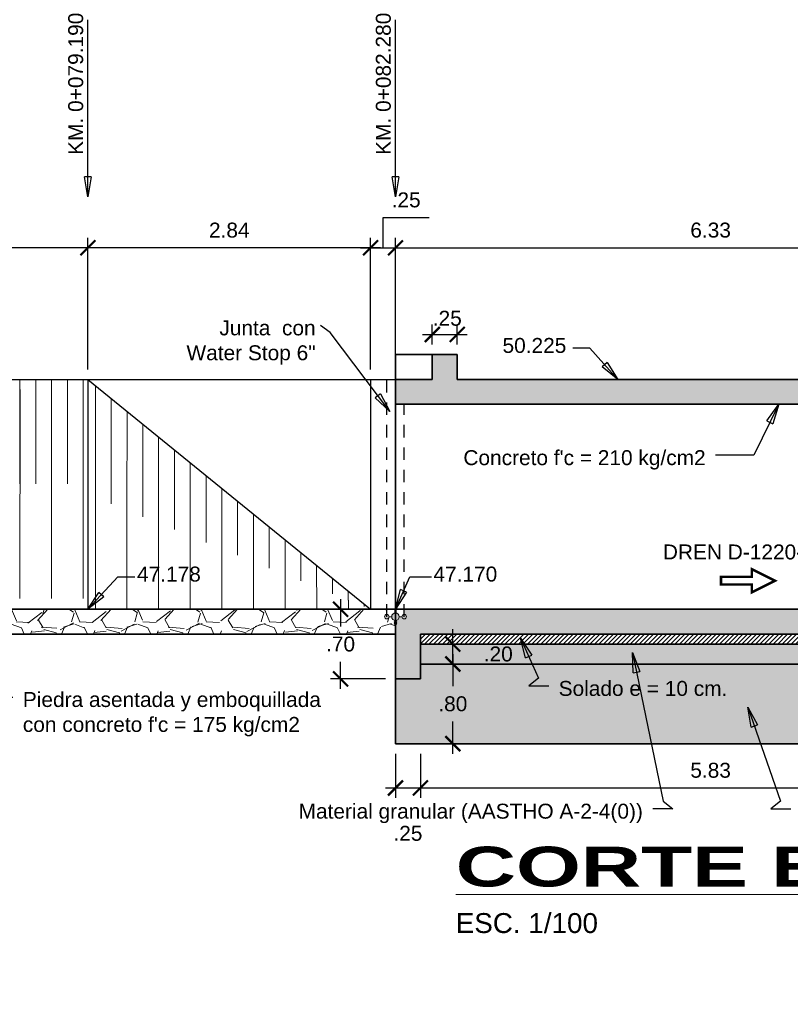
# Model space of a CAD drawing. Header units: metres. Extents: x 618946 to 619227, y 9266339 to 9266818.
# Tile 2 of 36: x 618991.74 to 618999.48, y 9266739.63 to 9266749.51. Entities that reach past the tile are written whole.
import ezdxf

# ---------------------------------------------------------------- set-up
doc = ezdxf.new("R2010")
doc.units = ezdxf.units.M
doc.header["$PDMODE"] = 34
doc.linetypes.add('DASHED2', pattern=[0.375, 0.25, -0.125])
for name, color, linetype, lineweight in [('DIM', 8, 'Continuous', 9), ('Dimensiones', 8, 'Continuous', 5), ('EST', 5, 'Continuous', 35), ('EST_FONDO', 110, 'Continuous', 30), ('HASH', 21, 'Continuous', 5), ('HATCH', 21, 'Continuous', 5), ('JUNTA', 245, 'Continuous', 15)]:
    doc.layers.add(name, color=color, linetype=linetype, lineweight=lineweight)
doc.styles.get("Standard").update_dxf_attribs({"font": 'arial.ttf'})
doc.dimstyles.new('ESC-100', dxfattribs={"dimscale": 0.1, "dimtxt": 1.5, "dimasz": 1.5, "dimexe": 1, "dimexo": 1, "dimgap": 1, "dimtad": 1, "dimtih": 1, "dimtoh": 1, "dimzin": 4, "dimdsep": 46, "dimtxsty": 'Standard', "dimblk": 'ARCHTICK', "dimcen": 2.5, "dimdle": 1, "dimclrd": 256, "dimclre": 256, "dimclrt": 7, "dimaunit": 1, "dimadec": 3, "dimazin": 0, "dimtfac": 1, "dimtmove": 2, "dimatfit": 3, "dimldrblk": 'CLOSEDBLANK', "dimfxl": 1.25, "dimarcsym": 0})
doc.dimstyles.new('ESC-100$7', dxfattribs={"dimscale": 0.1, "dimtxt": 1.5, "dimasz": 2, "dimexe": 1, "dimexo": 1, "dimgap": 1, "dimtad": 1, "dimtih": 1, "dimtoh": 1, "dimzin": 4, "dimdsep": 46, "dimtxsty": 'Standard', "dimblk": 'ARCHTICK', "dimcen": 2.5, "dimdle": 1, "dimclrd": 256, "dimclre": 256, "dimclrt": 7, "dimaunit": 1, "dimadec": 3, "dimazin": 0, "dimtfac": 1, "dimtmove": 2, "dimatfit": 3, "dimldrblk": 'CLOSEDBLANK', "dimfxl": 1.25, "dimarcsym": 0})
pattern_1 = [(95, (0, -1.5425), (0.1400946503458, 0.1175533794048), [0.01905, -0.20955]), (40, (0, -1.5425), (-0.1600184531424, 0.110176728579), [0.01524, -0.16764058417]), (145.4514447, (0.01167, -1.5327), (-0.0199237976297, 0.227730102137), [0.0161900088, -0.1780902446]), (91.1842, (-0.03592, -1.50658), (0.2214102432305, 0.161953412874), [0.028575, -0.314325]), (141.63555761, (-0.01747, -1.49308), (-0.007086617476, 0.342826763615), [0.02428502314, -0.26713560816]), (36.18415117, (-0.03592, -1.50658), (-0.007086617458, 0.342826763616), [0.02285996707, -0.25145973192]), (66, (-0.00898, -1.4976), (0.1795199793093, 0.0348951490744), [0.01905, -0.20955]), (11, (-0.00898, -1.4976), (-0.0865399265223, 0.1739411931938), [0.01524, -0.16764]), (116.451445, (0.00598, -1.49469), (0.0929800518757, 0.2088363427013), [0.0161900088, -0.1780899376]), (82.5, (0, -1.542496), (-0.0576054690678, 0.0619734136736), [0, -0.165608, 0, -0.17018, 0, -0.168275]), (52.5, (0, -1.5425), (-0.0235897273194, 0.1180870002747), [0, -0.097028, 0, -0.161798, 0, -0.064135]), (12.5, (-0.04005, -1.58255), (0.0999278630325, 0.0918261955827), [0, -0.0635, 0, -0.19812, 0, -0.26289]), (2.5, (-0.05801, -1.60051), (0.0867639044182, 0.1227223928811), [0, -0.08255, 0, -0.131572, 0, -0.18669])]

# ---------------------------------------------------------------- blocks, each defined once
blk = doc.blocks.new('JUNTA WATER-STOP')
at = {"layer": 'JUNTA'}
h = blk.add_hatch(color=256, dxfattribs=at)
h.paths.add_polyline_path([(-0.0652, 0, 1), (-0.1102, 0, 1)])
h.paths.add_polyline_path([(0.0381, 0, 1), (-0.0381, 0, 1)])
h.paths.add_polyline_path([(0.0652, 0, 1), (0.1102, 0, 1)])
for p, q in [((-0.0652, 0), (-0.0381, 0)), ((0.0381, 0), (0.0652, 0))]:
    blk.add_line(p, q, dxfattribs=at)
for centre, radius in [((-0.0877, 0), 0.0225), ((0, 0), 0.0381), ((0.0877, 0), 0.0225)]:
    blk.add_circle(centre, radius, dxfattribs=at)
blk = doc.blocks.new('_ArchTick')
at = {"color": 0, "linetype": 'ByBlock', "const_width": 0.15}
blk.add_lwpolyline([(-0.5, -0.5), (0.5, 0.5)], dxfattribs=at)
blk = doc.blocks.new('_ClosedBlank')
at = {"color": 0, "linetype": 'ByBlock', "lineweight": -2}
for p, q in [((-1, 0.167), (0, 0)), ((-1, 0.167), (-1, -0.167)), ((0, 0), (-1, -0.167))]:
    blk.add_line(p, q, dxfattribs=at)
blk = doc.blocks.new('*D83')
at = {"layer": 'Defpoints', "color": 0, "transparency": 16777216}
for p in [(618998.4858, 9266745.9011), (619000.1825, 9266745.9011), (618999.7942, 9266745.6511)]:
    blk.add_point(p, dxfattribs=at)
at = {"layer": 'DIM', "lineweight": -2, "transparency": 16777216}
for p, q in [((619000.1825, 9266745.5511), (619000.1825, 9266746.0011)), ((618998.5858, 9266745.9011), (619000.2825, 9266745.9011)), ((618999.8942, 9266745.6511), (619000.2825, 9266745.6511))]:
    blk.add_line(p, q, dxfattribs=at)
at = {"layer": 'DIM', "lineweight": -2, "transparency": 16777216, "xscale": 0.15, "yscale": 0.15, "zscale": 0.15}
for p, rotation in [((619000.1825, 9266745.9011), 90), ((619000.1825, 9266745.6511), 270)]:
    blk.add_blockref('_ArchTick', p, dxfattribs=dict(at, rotation=rotation))
at = {"layer": 'DIM', "color": 7, "transparency": 16777216, "insert": (619000.1825, 9266745.7511), "char_height": 0.15, "attachment_point": 5}
blk.add_mtext('.25', dxfattribs=at)
blk = doc.blocks.new('*D84')
at = {"layer": 'Defpoints', "color": 0, "transparency": 16777216}
for p in [(618999.7942, 9266743.5941), (618998.4858, 9266743.3441), (619000.1825, 9266743.3441)]:
    blk.add_point(p, dxfattribs=at)
at = {"layer": 'DIM', "lineweight": -2, "transparency": 16777216}
for p, q in [((619000.1825, 9266743.6941), (619000.1825, 9266743.2441)), ((618999.8942, 9266743.5941), (619000.2825, 9266743.5941)), ((618998.5858, 9266743.3441), (619000.2825, 9266743.3441))]:
    blk.add_line(p, q, dxfattribs=at)
at = {"layer": 'DIM', "lineweight": -2, "transparency": 16777216, "xscale": 0.15, "yscale": 0.15, "zscale": 0.15}
for p, rotation in [((619000.1825, 9266743.5941), 90), ((619000.1825, 9266743.3441), 270)]:
    blk.add_blockref('_ArchTick', p, dxfattribs=dict(at, rotation=rotation))
at = {"layer": 'DIM', "color": 7, "transparency": 16777216, "insert": (619000.1825, 9266743.4941), "char_height": 0.15, "attachment_point": 5}
blk.add_mtext('.25', dxfattribs=at)
blk = doc.blocks.new('*D87')
at = {"layer": 'Defpoints', "color": 0, "transparency": 16777216}
for p in [(618996.1318, 9266746.3525), (618995.8818, 9266746.1511), (618996.1318, 9266746.1511)]:
    blk.add_point(p, dxfattribs=at)
at = {"layer": 'DIM', "lineweight": -2, "transparency": 16777216}
for p, q in [((618995.8818, 9266746.2511), (618995.8818, 9266746.4525)), ((618996.1318, 9266746.2511), (618996.1318, 9266746.4525)), ((618995.7818, 9266746.3525), (618996.2318, 9266746.3525))]:
    blk.add_line(p, q, dxfattribs=at)
at = {"layer": 'DIM', "lineweight": -2, "transparency": 16777216, "xscale": 0.15, "yscale": 0.15, "zscale": 0.15, "rotation": 180}
blk.add_blockref('_ArchTick', (618995.8818, 9266746.3525), dxfattribs=at)
at = {"layer": 'DIM', "lineweight": -2, "transparency": 16777216, "xscale": 0.15, "yscale": 0.15, "zscale": 0.15}
blk.add_blockref('_ArchTick', (618996.1318, 9266746.3525), dxfattribs=at)
at = {"layer": 'DIM', "color": 7, "transparency": 16777216, "insert": (618996.0318, 9266746.5141), "char_height": 0.15, "attachment_point": 5}
blk.add_mtext('.25', dxfattribs=at)
blk = doc.blocks.new('*D96')
at = {"layer": 'Defpoints', "color": 0, "transparency": 16777216}
for p in [(618992.4225, 9266747.2226), (618992.4225, 9266745.8997), (618995.2618, 9266745.9011)]:
    blk.add_point(p, dxfattribs=at)
at = {"layer": 'DIM', "lineweight": -2, "transparency": 16777216}
for p, q in [((618992.4225, 9266745.9997), (618992.4225, 9266747.3226)), ((618995.2618, 9266746.0011), (618995.2618, 9266747.3226)), ((618995.3618, 9266747.2226), (618992.3225, 9266747.2226))]:
    blk.add_line(p, q, dxfattribs=at)
at = {"layer": 'DIM', "lineweight": -2, "transparency": 16777216, "xscale": 0.15, "yscale": 0.15, "zscale": 0.15, "rotation": 180}
blk.add_blockref('_ArchTick', (618992.4225, 9266747.2226), dxfattribs=at)
at = {"layer": 'DIM', "lineweight": -2, "transparency": 16777216, "xscale": 0.15, "yscale": 0.15, "zscale": 0.15}
blk.add_blockref('_ArchTick', (618995.2618, 9266747.2226), dxfattribs=at)
at = {"layer": 'DIM', "color": 7, "transparency": 16777216, "insert": (618993.8422, 9266747.3992), "char_height": 0.15, "attachment_point": 5}
blk.add_mtext('2.84', dxfattribs=at)
blk = doc.blocks.new('*D97')
at = {"layer": 'Defpoints', "color": 0, "transparency": 16777216}
for p in [(618989.4218, 9266747.2226), (618989.4218, 9266745.9011), (618992.4225, 9266745.8997)]:
    blk.add_point(p, dxfattribs=at)
at = {"layer": 'DIM', "lineweight": -2, "transparency": 16777216}
for p, q in [((618989.4218, 9266746.0011), (618989.4218, 9266747.3226)), ((618992.4225, 9266745.9997), (618992.4225, 9266747.3226)), ((618992.5225, 9266747.2226), (618989.3218, 9266747.2226))]:
    blk.add_line(p, q, dxfattribs=at)
at = {"layer": 'DIM', "lineweight": -2, "transparency": 16777216, "xscale": 0.15, "yscale": 0.15, "zscale": 0.15, "rotation": 180}
blk.add_blockref('_ArchTick', (618989.4218, 9266747.2226), dxfattribs=at)
at = {"layer": 'DIM', "lineweight": -2, "transparency": 16777216, "xscale": 0.15, "yscale": 0.15, "zscale": 0.15}
blk.add_blockref('_ArchTick', (618992.4225, 9266747.2226), dxfattribs=at)
at = {"layer": 'DIM', "color": 7, "transparency": 16777216, "insert": (618990.9222, 9266747.3993), "char_height": 0.15, "attachment_point": 5}
blk.add_mtext('3.00', dxfattribs=at)
blk = doc.blocks.new('*D187')
at = {"layer": 'Defpoints', "color": 0, "transparency": 16777216}
for p in [(618995.5118, 9266747.2226), (618995.2618, 9266745.9011), (618995.5118, 9266745.9011)]:
    blk.add_point(p, dxfattribs=at)
at = {"layer": 'DIM', "lineweight": -2, "transparency": 16777216}
for p, q in [((618995.3868, 9266747.2226), (618995.3868, 9266747.5258)), ((618995.3868, 9266747.5258), (618995.8507, 9266747.5258)), ((618995.2618, 9266746.0011), (618995.2618, 9266747.3226)), ((618995.5118, 9266746.0011), (618995.5118, 9266747.3226)), ((618995.1618, 9266747.2226), (618995.6118, 9266747.2226))]:
    blk.add_line(p, q, dxfattribs=at)
at = {"layer": 'DIM', "lineweight": -2, "transparency": 16777216, "xscale": 0.15, "yscale": 0.15, "zscale": 0.15, "rotation": 180}
blk.add_blockref('_ArchTick', (618995.2618, 9266747.2226), dxfattribs=at)
at = {"layer": 'DIM', "lineweight": -2, "transparency": 16777216, "xscale": 0.15, "yscale": 0.15, "zscale": 0.15}
blk.add_blockref('_ArchTick', (618995.5118, 9266747.2226), dxfattribs=at)
at = {"layer": 'DIM', "color": 7, "transparency": 16777216, "insert": (618995.6188, 9266747.7024), "char_height": 0.15, "attachment_point": 5}
blk.add_mtext('.25', dxfattribs=at)
blk = doc.blocks.new('*D188')
at = {"layer": 'Defpoints', "color": 0, "transparency": 16777216}
for p in [(619001.8418, 9266747.2226), (618995.5118, 9266745.9011), (619001.8418, 9266745.9011)]:
    blk.add_point(p, dxfattribs=at)
at = {"layer": 'DIM', "lineweight": -2, "transparency": 16777216}
for p, q in [((618995.5118, 9266746.0011), (618995.5118, 9266747.3226)), ((619001.8418, 9266746.0011), (619001.8418, 9266747.3226)), ((618995.4118, 9266747.2226), (619001.9418, 9266747.2226))]:
    blk.add_line(p, q, dxfattribs=at)
at = {"layer": 'DIM', "lineweight": -2, "transparency": 16777216, "xscale": 0.15, "yscale": 0.15, "zscale": 0.15, "rotation": 180}
blk.add_blockref('_ArchTick', (618995.5118, 9266747.2226), dxfattribs=at)
at = {"layer": 'DIM', "lineweight": -2, "transparency": 16777216, "xscale": 0.15, "yscale": 0.15, "zscale": 0.15}
blk.add_blockref('_ArchTick', (619001.8418, 9266747.2226), dxfattribs=at)
at = {"layer": 'DIM', "color": 7, "transparency": 16777216, "insert": (618998.6768, 9266747.3993), "char_height": 0.15, "attachment_point": 5}
blk.add_mtext('6.33', dxfattribs=at)
blk = doc.blocks.new('*D192')
at = {"layer": 'Defpoints', "color": 0, "transparency": 16777216}
for p in [(618995.5118, 9266742.2441), (618995.7618, 9266742.2441), (618995.7618, 9266741.8002)]:
    blk.add_point(p, dxfattribs=at)
at = {"layer": 'DIM', "lineweight": -2, "transparency": 16777216}
for p, q in [((618995.5118, 9266742.1441), (618995.5118, 9266741.7002)), ((618995.7618, 9266742.1441), (618995.7618, 9266741.7002)), ((618995.4118, 9266741.8002), (618995.8618, 9266741.8002))]:
    blk.add_line(p, q, dxfattribs=at)
at = {"layer": 'DIM', "lineweight": -2, "transparency": 16777216, "xscale": 0.15, "yscale": 0.15, "zscale": 0.15, "rotation": 180}
blk.add_blockref('_ArchTick', (618995.5118, 9266741.8002), dxfattribs=at)
at = {"layer": 'DIM', "lineweight": -2, "transparency": 16777216, "xscale": 0.15, "yscale": 0.15, "zscale": 0.15}
blk.add_blockref('_ArchTick', (618995.7618, 9266741.8002), dxfattribs=at)
at = {"layer": 'DIM', "color": 7, "transparency": 16777216, "insert": (618995.6368, 9266741.3438), "char_height": 0.15, "attachment_point": 5}
blk.add_mtext('.25', dxfattribs=at)
blk = doc.blocks.new('*D193')
at = {"layer": 'Defpoints', "color": 0, "transparency": 16777216}
for p in [(618995.7618, 9266742.2441), (619001.5918, 9266742.2441), (619001.5918, 9266741.8002)]:
    blk.add_point(p, dxfattribs=at)
at = {"layer": 'DIM', "lineweight": -2, "transparency": 16777216}
for p, q in [((618995.7618, 9266742.1441), (618995.7618, 9266741.7002)), ((619001.5918, 9266742.1441), (619001.5918, 9266741.7002)), ((618995.6618, 9266741.8002), (619001.6918, 9266741.8002))]:
    blk.add_line(p, q, dxfattribs=at)
at = {"layer": 'DIM', "lineweight": -2, "transparency": 16777216, "xscale": 0.15, "yscale": 0.15, "zscale": 0.15, "rotation": 180}
blk.add_blockref('_ArchTick', (618995.7618, 9266741.8002), dxfattribs=at)
at = {"layer": 'DIM', "lineweight": -2, "transparency": 16777216, "xscale": 0.15, "yscale": 0.15, "zscale": 0.15}
blk.add_blockref('_ArchTick', (619001.5918, 9266741.8002), dxfattribs=at)
at = {"layer": 'DIM', "color": 7, "transparency": 16777216, "insert": (618998.6768, 9266741.9768), "char_height": 0.15, "attachment_point": 5}
blk.add_mtext('5.83', dxfattribs=at)
blk = doc.blocks.new('*D195')
at = {"layer": 'Defpoints', "color": 0, "transparency": 16777216}
for p in [(618995.4868, 9266743.5941), (618994.9601, 9266742.8941), (618995.5118, 9266742.8941)]:
    blk.add_point(p, dxfattribs=at)
at = {"layer": 'DIM', "lineweight": -2, "transparency": 16777216}
for p, q in [((618994.9601, 9266743.6941), (618994.9601, 9266743.4207)), ((618995.3868, 9266743.5941), (618994.8601, 9266743.5941)), ((618994.9601, 9266742.7941), (618994.9601, 9266743.0676)), ((618995.4118, 9266742.8941), (618994.8601, 9266742.8941))]:
    blk.add_line(p, q, dxfattribs=at)
at = {"layer": 'DIM', "lineweight": -2, "transparency": 16777216, "xscale": 0.15, "yscale": 0.15, "zscale": 0.15}
for p, rotation in [((618994.9601, 9266743.5941), 90), ((618994.9601, 9266742.8941), 270)]:
    blk.add_blockref('_ArchTick', p, dxfattribs=dict(at, rotation=rotation))
at = {"layer": 'DIM', "color": 7, "transparency": 16777216, "insert": (618994.9601, 9266743.2441), "char_height": 0.15, "attachment_point": 5}
blk.add_mtext('.70', dxfattribs=at)
blk = doc.blocks.new('*D196')
at = {"layer": 'Defpoints', "color": 0, "transparency": 16777216}
for p in [(618995.7618, 9266743.2441), (618996.0875, 9266743.2441), (618995.7618, 9266743.0441)]:
    blk.add_point(p, dxfattribs=at)
at = {"layer": 'DIM', "lineweight": -2, "transparency": 16777216}
for p, q in [((618996.0875, 9266743.2441), (618996.0875, 9266743.3941)), ((618995.8618, 9266743.2441), (618996.1875, 9266743.2441)), ((618996.0875, 9266743.0441), (618996.0875, 9266743.2441)), ((618995.8618, 9266743.0441), (618996.1875, 9266743.0441)), ((618996.0875, 9266743.0441), (618996.0875, 9266742.8941))]:
    blk.add_line(p, q, dxfattribs=at)
at = {"layer": 'DIM', "lineweight": -2, "transparency": 16777216, "xscale": 0.15, "yscale": 0.15, "zscale": 0.15}
for p, rotation in [((618996.0875, 9266743.2441), 270), ((618996.0875, 9266743.0441), 90)]:
    blk.add_blockref('_ArchTick', p, dxfattribs=dict(at, rotation=rotation))
at = {"layer": 'DIM', "color": 7, "transparency": 16777216, "insert": (618996.5439, 9266743.1441), "char_height": 0.15, "attachment_point": 5}
blk.add_mtext('.20', dxfattribs=at)
blk = doc.blocks.new('*D197')
at = {"layer": 'Defpoints', "color": 0, "transparency": 16777216}
for p in [(618995.7618, 9266743.0441), (618995.5118, 9266742.2441), (618996.0875, 9266742.2441)]:
    blk.add_point(p, dxfattribs=at)
at = {"layer": 'DIM', "lineweight": -2, "transparency": 16777216}
for p, q in [((618996.0875, 9266743.1441), (618996.0875, 9266742.8207)), ((618995.8618, 9266743.0441), (618996.1875, 9266743.0441)), ((618996.0875, 9266742.1441), (618996.0875, 9266742.4676)), ((618995.6118, 9266742.2441), (618996.1875, 9266742.2441))]:
    blk.add_line(p, q, dxfattribs=at)
at = {"layer": 'DIM', "lineweight": -2, "transparency": 16777216, "xscale": 0.15, "yscale": 0.15, "zscale": 0.15}
for p, rotation in [((618996.0875, 9266743.0441), 90), ((618996.0875, 9266742.2441), 270)]:
    blk.add_blockref('_ArchTick', p, dxfattribs=dict(at, rotation=rotation))
at = {"layer": 'DIM', "color": 7, "transparency": 16777216, "insert": (618996.0875, 9266742.6441), "char_height": 0.15, "attachment_point": 5}
blk.add_mtext('.80', dxfattribs=at)

msp = doc.modelspace()

# ---------------------------------------------------------------- hatches: boundary and pattern name
at = {"layer": 'DIM'}
h = msp.add_hatch(dxfattribs=at)
h.set_pattern_fill('CORK', color=256, scale=0.0025, angle=45, style=0)
h.set_pattern_definition([(135, (619129.698795, 9266540.21489), (0.00561266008, 0.00561266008), []), (7e-15, (619129.693182, 9266540.21489), (2e-18, -0.02245065), [0.011225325, -0.011225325]), (7e-15, (619129.69178, 9266540.216293), (2e-18, -0.02245065), [0.011225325, -0.011225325]), (7e-15, (619129.690376, 9266540.217696), (2e-18, -0.02245065), [0.011225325, -0.011225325])])
h.paths.add_polyline_path([(618995.4993, 9266743.4441), (618995.5243, 9266743.4441), (618995.5243, 9266743.4831, -0.168714), (618995.4993, 9266743.4832)])
at = {"layer": 'HASH'}
h = msp.add_hatch(dxfattribs=at)
h.set_pattern_fill('AR-CONC', color=256, scale=0.001, angle=45, style=0)
h.set_pattern_definition(pattern_1)
h.paths.add_polyline_path([(619001.8418, 9266745.9011), (619001.4718, 9266745.9011), (619001.4718, 9266746.1511), (619001.2218, 9266746.1511), (619001.2218, 9266745.9011), (618996.1318, 9266745.9011), (618996.1318, 9266746.1511), (618995.8818, 9266746.1511), (618995.8818, 9266745.9011), (618995.5118, 9266745.9011), (618995.5118, 9266745.6511), (619001.8418, 9266745.6511)])
h.paths.add_polyline_path([(618999.9941, 9266745.5952), (619000.3604, 9266745.5952), (619000.3604, 9266745.9043), (618999.9941, 9266745.9043)])
h = msp.add_hatch(dxfattribs=at)
h.set_pattern_fill('AR-CONC', color=256, scale=0.001, angle=45, style=0)
h.set_pattern_definition(pattern_1)
h.paths.add_polyline_path([(619001.4765, 9266743.5941), (618995.5995, 9266743.5941), (618995.5995, 9266743.5416, -0.414214), (618995.622, 9266743.5191, -1), (618995.577, 9266743.5191), (618995.5499, 9266743.5191, -0.414214), (618995.5118, 9266743.481), (618995.5118, 9266743.4441), (618995.5118, 9266743.3941), (618995.5118, 9266742.8941), (618995.7618, 9266742.8941), (618995.7618, 9266743.3441), (619001.5918, 9266743.3441), (619001.5918, 9266742.8941), (619001.8418, 9266742.8941), (619001.8418, 9266743.0511), (619001.8418, 9266743.3263, -0.31036)])
h.paths.add_polyline_path([(618999.9941, 9266743.3382), (619000.3604, 9266743.3382), (619000.3604, 9266743.6473), (618999.9941, 9266743.6473)], flags=9)
h = msp.add_hatch(dxfattribs=at)
h.set_pattern_fill('GRAVEL', color=256, scale=0.025)
h.set_pattern_definition([(228.0127875, (0.4572, -0.907496), (-5.08000000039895, -5.71499999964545), [0.08543036, -8.45762090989]), (184.969741, (0.40005, -0.970996), (7.61999999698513, 0.63500003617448), [0.14660118, -14.51351222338]), (132.5104471, (0.254, -0.983696), (6.35000000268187, -6.98499999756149), [0.10337038, -10.233680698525]), (267.273689, (0.00635, -1.142446), (0.63500000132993, 12.69999999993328), [0.13350113, -13.216609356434]), (292.83365418, (0, -1.275796), (-3.17500000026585, 7.619999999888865), [0.130908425, -12.959951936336]), (357.273689, (0.0508, -1.396446), (-12.69999999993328, 0.63500000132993), [0.13350113, -13.216609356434]), (37.69424047, (0.18415, -1.402796), (-8.254999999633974, -6.350000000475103), [0.176548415, -17.47827882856]), (72.25532837, (0.32385, -1.294846), (4.445000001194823, 13.96999999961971), [0.16667988, -16.501314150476]), (121.42956562, (0.37465, -1.136096), (-5.08000000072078, 8.254999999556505), [0.13395325, -13.26138642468]), (175.2363583, (0.3048, -1.021796), (6.98499999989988, -0.6350000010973), [0.15292832, -7.4934842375]), (222.3974378, (0.1524, -1.009096), (-7.619999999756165, -6.985000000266), [0.19776948, -19.579193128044]), (138.81407483, (0.635, -1.148796), (-4.44499999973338, 3.8100000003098), [0.067501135, -6.682641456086]), (171.4692344, (0.5842, -1.104346), (8.255000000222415, -1.26999999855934), [0.128420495, -12.71365974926]), (225, (0.4572, -1.0853), (-9e-17, -0.635), [0.089802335, -0.808223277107]), (203.19859051, (0.41275, -1.0091), (3.1750000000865, 1.2699999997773), [0.04836033, -4.787655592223]), (291.80140949, (0.3683, -1.02815), (-0.6350000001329, 1.9049999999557), [0.068391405, -3.3511882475]), (30.96375653, (0.3937, -1.09165), (1.9050000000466, 1.2699999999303), [0.111079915, -3.591574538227]), (161.56505118, (0.48895, -1.0345), (1.270000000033, -0.6349999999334), [0.080321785, -1.927724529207]), (16.389540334, (0, -1.028146), (6.35000000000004, 1.90500000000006), [0.112522, -11.139706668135]), (70.34617594, (0.10795, -0.996396), (-2.54000000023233, -6.9849999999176), [0.094399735, -9.34555391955]), (293.19859051, (0.48895, -0.9075), (-1.2699999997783, 3.1750000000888), [0.096720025, -4.739295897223]), (343.61045967, (0.52705, -0.996396), (-6.35000000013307, 1.90499999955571), [0.112522, -11.139706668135]), (339.44395478, (0, -1.421846), (-3.17499999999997, 1.27000000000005), [0.1085088, -5.316933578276]), (294.7751406, (0.1016, -1.459946), (-3.17500000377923, 6.98499999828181), [0.09091803, -9.00089834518]), (66.80140949, (0.4953, -1.5425), (1.2699999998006, 3.1750000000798), [0.096720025, -4.739295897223]), (17.35402464, (0.5334, -1.453596), (-8.25499999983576, -2.54000000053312), [0.106445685, -10.53809399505]), (69.44395478, (0.18415, -1.542496), (-1.2700000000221, -3.17499999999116), [0.0542544, -5.371187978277]), (101.309932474, (0.4572, -1.5425), (-0.6350000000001, 2.5400000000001), [0.03237865, -3.20549874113]), (165.963756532, (0.45085, -1.51075), (1.905, -0.635), [0.130908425, -2.487263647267]), (186.00900596, (0.32385, -1.478996), (6.34999999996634, 0.63500000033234), [0.12131675, -12.010341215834]), (303.69006753, (0.3937, -1.1488), (-0.6350000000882, 1.269999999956), [0.09158097, -2.19794408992]), (353.15722659, (0.4445, -1.224996), (10.79500000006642, -1.26999999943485), [0.15988919, -15.829002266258]), (60.9453959, (0.60325, -1.244046), (-2.54000000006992, -4.44499999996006), [0.06537706, -6.472348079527]), (90, (0.635, -1.1869), (-0.635, 0.635), [0.0381, -0.5969]), (120.25643716, (0.31115, -1.459946), (2.5399999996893, -4.44500000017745), [0.08821674, -8.7334851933]), (48.0127875, (0.2667, -1.383746), (5.08000000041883, 5.71499999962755), [0.17086072, -8.37219054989]), (0, (0.381, -1.25675), (0.635, 0.635), [0.1651, -0.4699]), (325.3048465, (0.5461, -1.256746), (6.35000000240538, -4.44499999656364), [0.10040239, -9.939829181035]), (254.0546041, (0.62865, -1.3139), (-0.6349999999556, -2.5400000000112), [0.09245727, -4.530412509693]), (207.64597536, (0.60325, -1.402796), (-12.06500000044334, -6.34999999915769), [0.150536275, -14.903116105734]), (175.42607874, (0.4699, -1.472646), (-8.25499999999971, 0.63499999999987), [0.159257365, -15.76646161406])])
h.paths.add_polyline_path([(618995.5118, 9266743.481, -0.414214), (618995.4737, 9266743.5191), (618995.4466, 9266743.5191, -1), (618995.4016, 9266743.5191, -0.414214), (618995.4241, 9266743.5416), (618995.4241, 9266743.5941), (618992.4218, 9266743.5941), (618989.6718, 9266743.5941), (618989.6718, 9266743.3441), (618995.5118, 9266743.3441), (618995.5118, 9266743.3941), (618995.5118, 9266743.4441)])
h = msp.add_hatch(dxfattribs=at)
h.set_pattern_fill('GRAVEL', color=256, scale=0.005, angle=45, style=0)
h.set_pattern_definition([(273.0127875, (-0.025145, -1.388036), (0.08980256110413, -1.526643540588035), [0.017086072, -1.6915241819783]), (229.969741, (-0.0242467, -1.405098), (0.9878281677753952, 1.167433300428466), [0.029320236, -2.9027024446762]), (177.5104471, (-0.043105, -1.427549), (1.885853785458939, -0.08980256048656), [0.020674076, -2.046736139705]), (312.273689, (-0.0556776, -1.4850224), (-1.706248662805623, 1.885853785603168), [0.026700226, -2.6433218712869]), (337.83365418, (-0.037717, -1.504779), (-1.526643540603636, 0.6286179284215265), [0.026181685, -2.5919903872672]), (42.273689, (-0.0134704, -1.514657), (-1.885853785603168, -1.706248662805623), [0.026700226, -2.6433218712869]), (82.69424047, (0.006286, -1.496697), (-0.269407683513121, -2.065458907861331), [0.035309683, -3.4956557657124]), (117.25532837, (0.0107763, -1.461674), (-1.347038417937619, 2.604274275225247), [0.033335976, -3.3002628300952]), (166.42956562, (-0.00449, -1.432039), (-1.885853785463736, 0.4490128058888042), [0.02679065, -2.6522772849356]), (220.2363583, (-0.030533, -1.425753), (1.077630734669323, 0.898025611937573), [0.030585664, -1.4986968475]), (267.3974378, (-0.0538815, -1.4455093), (-0.0898025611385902, -2.06545890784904), [0.039553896, -3.9158386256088]), (183.81407483, (0.034125, -1.397016), (-1.167433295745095, -0.089802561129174), [0.013500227, -1.3365282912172]), (216.4692344, (0.0206546, -1.397914), (1.347038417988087, 0.987828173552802), [0.025684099, -2.542731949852]), (270, (0, -1.41318), (0.0898025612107, -0.0898025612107), [0.017960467, -0.1616446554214]), (248.19859051, (-0.017062, -1.40869), (0.2694076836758, 0.628617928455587), [0.009672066, -0.9575311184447]), (336.80140949, (-0.020655, -1.41767), (-0.359210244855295, 0.17960512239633), [0.013678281, -0.6702376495]), (75.96375653, (-0.008082, -1.423059), (0.08980256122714, 0.44901280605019), [0.022215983, -0.7183149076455]), (206.56505118, (-0.002694, -1.401506), (0.26940768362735, 0.0898025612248), [0.016064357, -0.3855449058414]), (61.389540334, (-0.07274, -1.469756), (0.6286179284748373, 1.167433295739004), [0.0225044, -2.227941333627]), (115.34617594, (-0.061964, -1.4499994), (0.628617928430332, -1.347038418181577), [0.018879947, -1.86911078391]), (338.19859051, (-0.020655, -1.383546), (-0.62861792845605, 0.269407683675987), [0.019344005, -0.9478591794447]), (28.61045967, (-0.002694, -1.39073), (-1.167433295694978, -0.6286179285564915), [0.0225044, -2.227941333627]), (24.44395478, (-0.017062, -1.525434), (-0.628617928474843, -0.269407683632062), [0.02170176, -1.0633867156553]), (339.7751406, (0.002694, -1.516453), (-1.436840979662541, 0.538815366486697), [0.018183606, -1.800179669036]), (111.80140949, (0.070046, -1.47245), (-0.269407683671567, 0.628617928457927), [0.019344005, -0.9478591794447]), (62.35402464, (0.062862, -1.4544896), (-0.808223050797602, -1.526643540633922), [0.021289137, -2.10761879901]), (114.44395478, (0.026043, -1.516453), (0.269407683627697, -0.628617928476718), [0.01085088, -1.0742375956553]), (146.309932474, (0.064658, -1.477838), (-0.449012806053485, 0.269407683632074), [0.00647573, -0.6410997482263]), (210.963756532, (0.05927, -1.474246), (0.35921024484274, 0.17960512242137), [0.026181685, -0.4974527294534]), (231.00900596, (0.036819, -1.4877165), (0.8082230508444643, 0.987828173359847), [0.02426335, -2.4020682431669]), (348.69006753, (0, -1.43114), (-0.26940768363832, 0.08980256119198), [0.018316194, -0.439588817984]), (38.15722659, (0.0179605, -1.434733), (1.706248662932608, 1.347038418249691), [0.031977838, -3.1658004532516]), (105.9453959, (0.043105, -1.414976), (0.269407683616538, -0.987828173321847), [0.013075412, -1.2944696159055]), (135, (0.03951, -1.4024), (-0.1796051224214, 0), [0.00762, -0.11938]), (165.25643716, (0.032329, -1.4868185), (0.987828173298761, -0.269407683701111), [0.017643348, -1.74669703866]), (93.0127875, (0.015266, -1.482328), (-0.089802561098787, 1.526643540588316), [0.034172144, -1.6744381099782]), (45, (0.01347, -1.4482), (0, 0.1796051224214), [0.03302, -0.09398]), (10.3048465, (0.036819, -1.424855), (1.526643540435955, 0.269407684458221), [0.020080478, -1.987965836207]), (299.0546041, (0.056576, -1.421263), (0.26940768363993, -0.449012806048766), [0.018491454, -0.9060825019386]), (252.64597536, (0.065556, -1.437427), (-0.808223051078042, -2.604274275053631), [0.030107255, -2.9806232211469]), (220.42607874, (0.0565756, -1.466164), (-1.257235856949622, -1.077630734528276), [0.031851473, -3.153292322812])])
h.paths.add_polyline_path([(619001.5918, 9266743.2441), (618995.7618, 9266743.2441), (618995.7618, 9266743.0441), (619001.5918, 9266743.0441)])
h.paths.add_polyline_path([(618996.3562, 9266742.9882), (618996.7225, 9266742.9882), (618996.7225, 9266743.2973), (618996.3562, 9266743.2973)], flags=9)
h = msp.add_hatch(dxfattribs=at)
h.set_pattern_fill('GRAVEL', color=256, scale=0.01, angle=45, style=0)
h.set_pattern_definition([(273.0127875, (-0.05029, -1.233575), (0.17960512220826, -3.05328708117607), [0.034172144, -3.3830483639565]), (229.969741, (-0.048493, -1.2677), (1.97565633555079, 2.334866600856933), [0.058640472, -5.8054048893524]), (177.5104471, (-0.08621, -1.312602), (3.771707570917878, -0.17960512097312), [0.041348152, -4.09347227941]), (312.273689, (-0.111355, -1.427549), (-3.412497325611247, 3.771707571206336), [0.053400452, -5.286643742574]), (337.83365418, (-0.075434, -1.467062), (-3.053287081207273, 1.257235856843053), [0.05236337, -5.1839807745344]), (42.273689, (-0.026941, -1.486818), (-3.771707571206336, -3.412497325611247), [0.053400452, -5.286643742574]), (82.69424047, (0.012572, -1.4508975), (-0.538815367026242, -4.130917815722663), [0.070619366, -6.991311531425]), (117.25532837, (0.021553, -1.380851), (-2.694076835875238, 5.208548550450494), [0.066671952, -6.6005256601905]), (166.42956562, (-0.00898, -1.321582), (-3.771707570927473, 0.898025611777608), [0.0535813, -5.304554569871]), (220.2363583, (-0.061066, -1.30901), (2.155261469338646, 1.796051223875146), [0.061171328, -2.997393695]), (267.3974378, (-0.107763, -1.3485226), (-0.1796051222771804, -4.13091781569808), [0.079107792, -7.831677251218]), (183.81407483, (0.06825, -1.251536), (-2.33486659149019, -0.17960512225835), [0.027000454, -2.6730565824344]), (216.4692344, (0.041309, -1.253332), (2.694076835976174, 1.975656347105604), [0.051368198, -5.085463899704]), (270, (0, -1.28386), (0.1796051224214, -0.1796051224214), [0.035920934, -0.323289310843]), (248.19859051, (-0.034125, -1.274884), (0.5388153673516, 1.25723585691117), [0.019344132, -1.9150622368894]), (336.80140949, (-0.04131, -1.292845), (-0.7184204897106, 0.35921024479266), [0.027356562, -1.340475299]), (75.96375653, (-0.016164, -1.30362), (0.17960512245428, 0.89802561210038), [0.044431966, -1.436629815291]), (206.56505118, (-0.00539, -1.26052), (0.5388153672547, 0.1796051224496), [0.032128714, -0.771089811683]), (61.389540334, (-0.14548, -1.397016), (1.257235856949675, 2.334866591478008), [0.0450088, -4.455882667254]), (115.34617594, (-0.123928, -1.357503), (1.257235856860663, -2.694076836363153), [0.037759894, -3.73822156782]), (338.19859051, (-0.04131, -1.224595), (-1.2572358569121, 0.53881536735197), [0.03868801, -1.8957183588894]), (28.61045967, (-0.005388, -1.238963), (-2.334866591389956, -1.257235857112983), [0.0450088, -4.455882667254]), (24.44395478, (-0.034125, -1.50837), (-1.25723585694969, -0.53881536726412), [0.04340352, -2.1267734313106]), (339.7751406, (0.005388, -1.49041), (-2.873681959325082, 1.077630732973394), [0.036367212, -3.600359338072]), (111.80140949, (0.140092, -1.402404), (-0.53881536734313, 1.25723585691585), [0.03868801, -1.8957183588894]), (62.35402464, (0.125724, -1.366483), (-1.616446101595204, -3.053287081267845), [0.042578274, -4.21523759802]), (114.44395478, (0.052085, -1.49041), (0.53881536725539, -1.25723585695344), [0.02170176, -2.1484751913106]), (146.309932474, (0.129316, -1.41318), (-0.89802561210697, 0.53881536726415), [0.01295146, -1.2821994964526]), (210.963756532, (0.11854, -1.405996), (0.7184204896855, 0.35921024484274), [0.05236337, -0.994905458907]), (231.00900596, (0.073638, -1.432937), (1.61644610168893, 1.975656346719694), [0.0485267, -4.804136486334]), (348.69006753, (0, -1.319786), (-0.53881536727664, 0.17960512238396), [0.036632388, -0.879177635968]), (38.15722659, (0.035921, -1.32697), (3.412497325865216, 2.694076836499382), [0.063955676, -6.331600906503]), (105.9453959, (0.08621, -1.287457), (0.53881536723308, -1.975656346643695), [0.026150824, -2.588939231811]), (135, (0.07903, -1.2623), (-0.359210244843, 0), [0.01524, -0.23876]), (165.25643716, (0.064658, -1.43114), (1.975656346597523, -0.53881536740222), [0.035286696, -3.49339407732]), (93.0127875, (0.030533, -1.42216), (-0.179605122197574, 3.053287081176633), [0.068344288, -3.3488762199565]), (45, (0.02694, -1.3539), (0, 0.359210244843), [0.06604, -0.18796]), (10.3048465, (0.073638, -1.307213), (3.05328708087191, 0.538815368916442), [0.040160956, -3.975931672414]), (299.0546041, (0.11315, -1.30003), (0.53881536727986, -0.89802561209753), [0.036982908, -1.812165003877]), (252.64597536, (0.131112, -1.332358), (-1.616446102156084, -5.208548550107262), [0.06021451, -5.961246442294]), (220.42607874, (0.113151, -1.389832), (-2.514471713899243, -2.155261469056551), [0.063702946, -6.306584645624])])
h.paths.add_polyline_path([(619001.8418, 9266742.8941), (619001.5918, 9266742.8941), (619001.5918, 9266743.0441), (618995.7618, 9266743.0441), (618995.7618, 9266742.8941), (618995.5118, 9266742.8941), (618995.5118, 9266742.2441), (619001.8418, 9266742.2441)])
h.paths.add_polyline_path([(618995.8999, 9266742.4882), (618996.2662, 9266742.4882), (618996.2662, 9266742.7973), (618995.8999, 9266742.7973)], flags=24)
h.paths.add_polyline_path([(618997.1035, 9266742.6398), (618998.8734, 9266742.6398), (618998.8734, 9266742.9489), (618997.1035, 9266742.9489)], flags=24)
h.paths.add_polyline_path([(618999.7418, 9266742.7025), (619001.0953, 9266742.7025), (619001.0953, 9266743.0116), (618999.7418, 9266743.0116)], flags=24)
at = {"layer": 'HATCH'}
h = msp.add_hatch(dxfattribs=at)
h.set_pattern_fill('LINE', color=256, scale=0.05, angle=90)
h.set_pattern_definition([(90, (-1.18, -0.82687), (-0.15875, 1e-17), [])])
h.paths.add_polyline_path([(618989.4218, 9266745.9011), (618992.4201, 9266745.9011), (618992.4209, 9266744.8517), (618989.4218, 9266744.8517)])
h = msp.add_hatch(dxfattribs=at)
h.set_pattern_fill('LINE', color=256, scale=0.05, angle=90)
h.set_pattern_definition([(90, (-0.74, -0.92687), (-0.15875, 1e-17), [])])
h.paths.add_polyline_path([(618992.4232, 9266745.8986), (618992.4209, 9266744.7476), (618995.2618, 9266743.5941)])
h = msp.add_hatch(dxfattribs=at)
h.set_pattern_fill('LINE', color=256, scale=0.1, angle=90)
h.set_pattern_definition([(90, (-1.18, -0.92687), (-0.3175, 2e-17), [])])
h.paths.add_polyline_path([(618989.4218, 9266745.8011), (618992.4201, 9266745.8011), (618992.4218, 9266743.7011), (618989.4218, 9266743.7011)])
h = msp.add_hatch(dxfattribs=at)
h.set_pattern_fill('LINE', color=256, scale=0.1, angle=90)
h.set_pattern_definition([(90, (-0.74, -0.78387), (-0.3175, 2e-17), [])])
h.paths.add_polyline_path([(618992.4209, 9266744.7476), (618992.4218, 9266743.5941), (618995.2618, 9266743.5941)])
h = msp.add_hatch(dxfattribs=at)
h.set_pattern_fill('LINE', color=256, scale=0.01, angle=45, style=0)
h.set_pattern_definition([(45, (0, -1.542496), (-0.02245064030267, 0.02245064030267), [])])
h.paths.add_polyline_path([(618995.7618, 9266743.2441), (618995.7618, 9266743.3441), (619001.5918, 9266743.3441), (619001.5918, 9266743.2441)])
at = {"layer": 'JUNTA'}
msp.add_hatch(color=256, dxfattribs=at).paths.add_polyline_path([(618995.5241, 9266743.5941), (618995.4991, 9266743.5941), (618995.4991, 9266743.5551, -0.168714), (618995.5241, 9266743.5552)])

# ---------------------------------------------------------------- linework, layer by layer
at = {"linetype": 'DASHED2', "ltscale": 0.5}
for points in [[(618995.4241, 9266743.5191), (618995.4241, 9266745.9011)], [(618995.5995, 9266743.5191), (618995.5995, 9266745.6511)]]:
    msp.add_lwpolyline(points, dxfattribs=at)
at = {"const_width": 0.025, "elevation": -0.58}
msp.add_lwpolyline([(618999.0904, 9266743.9963), (618999.0904, 9266743.9189), (618998.7808, 9266743.9189), (618998.7808, 9266743.8415), (618999.0904, 9266743.8415), (618999.0904, 9266743.7641), (618999.3227, 9266743.8802)], close=True, dxfattribs=at)
at = {"layer": 'DIM'}
for p, q in [((618995.5118, 9266743.5941), (618995.5118, 9266743.8654)), ((618995.5241, 9266743.5941), (618995.4991, 9266743.5941)), ((618995.4993, 9266743.4441), (618995.5243, 9266743.4441))]:
    msp.add_line(p, q, dxfattribs=at)
at = {"layer": 'EST'}
for p, q in [((618995.5118, 9266745.6511), (618995.5118, 9266746.1511)), ((618995.5118, 9266746.1511), (618996.1318, 9266746.1511)), ((618995.8818, 9266746.1511), (618995.8818, 9266745.9011)), ((618996.1318, 9266746.1511), (618996.1318, 9266745.9011)), ((618995.8818, 9266745.9011), (618995.5118, 9266745.9011)), ((619001.2218, 9266745.9011), (618996.1318, 9266745.9011)), ((619001.8418, 9266745.6511), (618995.5118, 9266745.6511)), ((618988.4218, 9266743.5941), (618992.4218, 9266743.5941)), ((618992.4218, 9266743.5941), (618995.5118, 9266743.5941)), ((619001.8418, 9266743.5941), (618995.4868, 9266743.5941)), ((618995.5118, 9266743.4441), (618995.5118, 9266743.5941)), ((618995.5118, 9266743.4441), (618995.5118, 9266743.3941)), ((618995.5118, 9266743.4441), (618995.5118, 9266743.3941)), ((618989.6718, 9266743.3441), (618995.5118, 9266743.3441)), ((618995.5118, 9266743.3941), (618995.5118, 9266742.2441)), ((619001.5918, 9266743.3441), (618995.7618, 9266743.3441)), ((618995.7618, 9266742.8941), (618995.7618, 9266743.3441)), ((619001.5918, 9266743.3441), (618998.4018, 9266743.3441)), ((619001.5918, 9266743.2441), (618995.7618, 9266743.2441)), ((619001.5918, 9266743.0441), (618995.7618, 9266743.0441)), ((618995.5118, 9266742.8941), (618995.7618, 9266742.8941)), ((619001.8418, 9266742.2441), (618995.5118, 9266742.2441))]:
    msp.add_line(p, q, dxfattribs=at)
at = {"layer": 'EST_FONDO'}
for p, q in [((618988.4218, 9266745.9011), (618992.4201, 9266745.9011)), ((618992.4201, 9266745.9011), (618995.5118, 9266745.9011)), ((618992.4201, 9266745.9011), (618992.4218, 9266743.5941)), ((618995.2618, 9266745.9011), (618995.2618, 9266743.5941)), ((618995.5118, 9266745.6511), (618995.5118, 9266743.5941)), ((618995.5118, 9266745.6511), (618995.5118, 9266743.3941)), ((618995.5118, 9266745.6511), (618995.5118, 9266743.5941))]:
    msp.add_line(p, q, dxfattribs=at)
for points in [[(618992.4201, 9266745.9011), (618995.262, 9266743.5941)], [(618995.5118, 9266743.5941), (618995.5118, 9266745.6511)]]:
    msp.add_lwpolyline(points, dxfattribs=at)

# ---------------------------------------------------------------- block references
at = {"layer": 'DIM'}
msp.add_blockref('JUNTA WATER-STOP', (618995.5118, 9266743.5191), dxfattribs=at)

# ---------------------------------------------------------------- texts
at = {"layer": 'DIM', "color": 7}
for s, p in [('KM. 0+079.190', (618992.3745, 9266748.1555)), ('KM. 0+082.280', (618995.4645, 9266748.1555))]:
    msp.add_text(s, height=0.15, rotation=90, dxfattribs=at).set_placement(p)
for s, p in [('50.225', (618996.5868, 9266746.1672)), ('DREN D-1220-1', (618998.1971, 9266744.0941)), ('47.178', (618992.9157, 9266743.8721)), ('47.170', (618995.893, 9266743.8721))]:
    msp.add_text(s, height=0.15, dxfattribs=at).set_placement(p)
at = {"layer": 'DIM', "color": 7, "char_height": 0.15}
for s, insert, attachment_point in [('Junta  con\\PWater Stop 6"', (618994.7097, 9266746.4935), 3), ("Concreto f'c = 210 kg/cm2", (618998.6269, 9266745.1907), 3), ('Solado e = 10 cm.', (618997.1504, 9266742.8742), 1), ("Piedra asentada y emboquillada\\Pcon concreto f'c = 175 kg/cm2", (618991.7689, 9266742.7628), 1), ('Material granular (AASTHO A-2-4(0)) ', (618997.9965, 9266741.6419), 3)]:
    msp.add_mtext(s, dxfattribs=dict(at, insert=insert, attachment_point=attachment_point))
at = {"layer": 'Dimensiones', "color": 7, "insert": (618996.1167, 9266741.2106), "char_height": 0.2, "attachment_point": 1}
msp.add_mtext('{\\fArial|b1|i0|c0|p34;\\H2x;\\W1.5;\\LCORTE E-E\\P}ESC. 1/100', dxfattribs=at)

# ---------------------------------------------------------------- dimensions: what is measured, and where the dimension line sits
at = {"layer": 'DIM'}
for base, p1, p2, picture, middle in [((618995.5118, 9266747.2226), (618995.2618, 9266745.9011), (618995.5118, 9266745.9011), '*D187', (618995.4868, 9266747.7024)), ((618989.4218, 9266747.2226), (618992.4225, 9266745.8997), (618989.4218, 9266745.9011), '*D97', (618990.9222, 9266747.3993)), ((618992.4225, 9266747.2226), (618995.2618, 9266745.9011), (618992.4225, 9266745.8997), '*D96', (618993.8422, 9266747.3992)), ((619001.8418, 9266747.2226), (618995.5118, 9266745.9011), (619001.8418, 9266745.9011), '*D188', (618998.6768, 9266747.3993))]:
    dim = msp.add_linear_dim(base=base, p1=p1, p2=p2, angle=180, dimstyle='ESC-100', override={"dimtmove": 1}, dxfattribs=at)
    dim.commit()
    dim.dimension.update_dxf_attribs({"geometry": picture, "text_midpoint": middle})
dim = msp.add_linear_dim(base=(618996.1318, 9266746.3525), p1=(618995.8818, 9266746.1511), p2=(618996.1318, 9266746.1511), angle=180, dimstyle='ESC-100', dxfattribs=at)
dim.commit()
dim.dimension.update_dxf_attribs({"geometry": '*D87', "text_midpoint": (618996.0318, 9266746.5141), "dimtype": 160})
for base, p1, p2, picture, middle in [((619000.1825, 9266745.9011), (618999.7942, 9266745.6511), (618998.4858, 9266745.9011), '*D83', (619000.1825, 9266745.7511)), ((619000.1825, 9266743.3441), (618999.7942, 9266743.5941), (618998.4858, 9266743.3441), '*D84', (619000.1825, 9266743.4941))]:
    dim = msp.add_linear_dim(base=base, p1=p1, p2=p2, angle=90, dimstyle='ESC-100', override={"dimtmove": 1}, dxfattribs=at)
    dim.commit()
    dim.dimension.update_dxf_attribs({"geometry": picture, "text_midpoint": middle, "dimtype": 160})
for base, p1, p2, picture, middle in [((618994.9601, 9266742.8941), (618995.4868, 9266743.5941), (618995.5118, 9266742.8941), '*D195', (618994.9601, 9266743.2441)), ((618996.0875, 9266743.2441), (618995.7618, 9266743.0441), (618995.7618, 9266743.2441), '*D196', (618996.5439, 9266743.1441)), ((618996.0875, 9266742.2441), (618995.7618, 9266743.0441), (618995.5118, 9266742.2441), '*D197', (618996.0875, 9266742.6441))]:
    dim = msp.add_linear_dim(base=base, p1=p1, p2=p2, angle=90, dimstyle='ESC-100', dxfattribs=at)
    dim.commit()
    dim.dimension.update_dxf_attribs({"geometry": picture, "text_midpoint": middle})
for base, p1, p2, picture, middle in [((618995.7618, 9266741.8002), (618995.5118, 9266742.2441), (618995.7618, 9266742.2441), '*D192', (618995.6368, 9266741.3438)), ((619001.5918, 9266741.8002), (618995.7618, 9266742.2441), (619001.5918, 9266742.2441), '*D193', (618998.6768, 9266741.9768))]:
    dim = msp.add_linear_dim(base=base, p1=p1, p2=p2, dimstyle='ESC-100', dxfattribs=at)
    dim.commit()
    dim.dimension.update_dxf_attribs({"geometry": picture, "text_midpoint": middle})

# ---------------------------------------------------------------- leaders
for points in [[(618992.4218, 9266747.734), (618992.4218, 9266749.5099)], [(618995.5118, 9266747.734), (618995.5118, 9266749.5099)], [(618995.4566, 9266745.5784), (618994.8561, 9266746.3707), (618994.7597, 9266746.4435)], [(618997.7466, 9266745.9011), (618997.4631, 9266746.2147), (618997.2936, 9266746.2147)], [(618992.4218, 9266743.5941), (618992.7232, 9266743.9196), (618992.8926, 9266743.9196)], [(618995.5118, 9266743.5941), (618995.6548, 9266743.9196), (618995.8743, 9266743.9196)]]:
    msp.add_leader(points, dimstyle='ESC-100$7', override={"dimgap": 1, "dimtad": 0}, dxfattribs=at)
at = {"layer": 'DIM', "annotation_type": 0, "has_hookline": 1}
for points, dimstyle, hookline_direction, text_width in [([(618999.3607, 9266745.6511), (618999.1107, 9266745.1407), (618998.7269, 9266745.1407)], 'ESC-100$7', 1, 2.4121), ([(618991.4593, 9266743.4815), (618991.589, 9266742.7128), (618991.6689, 9266742.7128)], 'ESC-100', 0, 2.9689), ([(618996.7682, 9266743.3034), (618996.9465, 9266742.9006), (618996.8504, 9266742.8242), (618997.0504, 9266742.8242)], 'ESC-100$7', 0, 1.6673), ([(618997.892, 9266743.1588), (618998.2004, 9266741.6683), (618998.2965, 9266741.5919), (618998.0965, 9266741.5919)], 'ESC-100$7', 1, 3.4354), ([(618999.0499, 9266742.6113), (618999.3783, 9266741.6683), (618999.2822, 9266741.5919), (618999.4822, 9266741.5919)], 'ESC-100$7', 0, 1.771)]:
    msp.add_leader(points, dimstyle=dimstyle, override={"dimgap": 1, "dimtad": 0}, dxfattribs=dict(at, hookline_direction=hookline_direction, text_width=text_width))

doc.saveas('drawing.dxf')
